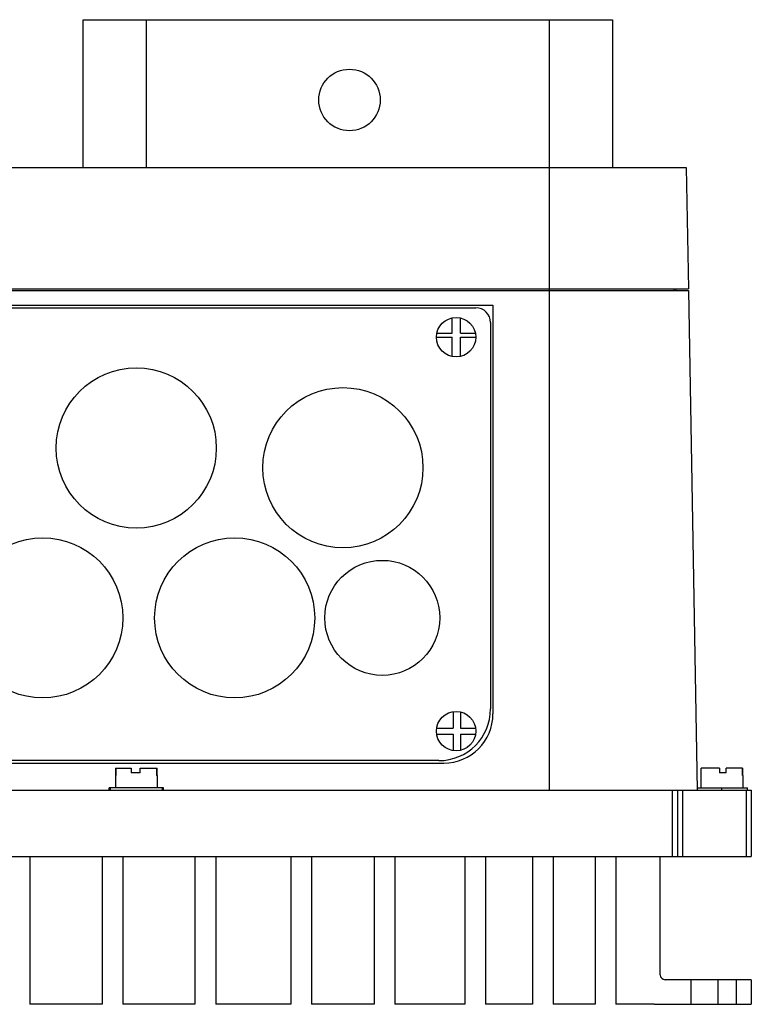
# Model space of a CAD drawing. Header units: millimetres. Extents: x 37 to 287, y 125 to 325.
# Tile 6 of 6: x 139 to 287, y 125 to 325. Entities that reach past the tile are written whole.
import ezdxf

# ---------------------------------------------------------------- set-up
doc = ezdxf.new("R2010")
doc.units = ezdxf.units.MM
doc.header["$LTSCALE"] = 29.133641
doc.layers.get('0').update_dxf_attribs({"linetype": 'CONTINUOUS'})

msp = doc.modelspace()

# ---------------------------------------------------------------- linework, layer by layer
at = {"color": 7}
for p, q in [((151.6, 294.56), (151.6, 324.56)), ((151.6, 324.56), (259.16, 324.56)), ((164.38, 324.56), (164.38, 294.56)), ((246.38, 294.56), (246.38, 324.56)), ((259.16, 324.56), (259.16, 294.56)), ((50.61, 294.56), (274.16, 294.56)), ((246.38, 168.06), (246.38, 294.56)), ((274.16, 294.56), (274.59, 269.86)), ((50.16, 269.56), (274.61, 269.56)), ((50.18, 269.86), (274.59, 269.86)), ((271.61, 269.86), (271.61, 269.56)), ((272.14, 269.56), (272.14, 269.86)), ((274.61, 269.56), (276.38, 168.06)), ((89.88, 266.56), (234.88, 266.56)), ((93.38, 266.06), (231.38, 266.06)), ((234.88, 266.56), (234.88, 183.56)), ((226.59, 260.86), (226.59, 263.98)), ((228.29, 260.86), (228.29, 263.96)), ((234.38, 263.06), (234.38, 184.56)), ((223.38, 260.09), (226.59, 260.09)), ((223.47, 260.86), (226.59, 260.86)), ((226.59, 256.14), (226.59, 260.09)), ((228.29, 260.86), (231.3, 260.86)), ((228.29, 260.09), (231.38, 260.09)), ((228.29, 256.17), (228.29, 260.09)), ((226.78, 184.02), (226.78, 180.66)), ((228.29, 183.96), (228.29, 180.66)), ((223.43, 180.66), (226.78, 180.66)), ((228.29, 180.66), (231.34, 180.66)), ((223.43, 179.46), (226.78, 179.46)), ((226.78, 179.46), (226.78, 176.11)), ((228.29, 179.46), (231.34, 179.46)), ((228.29, 179.46), (228.29, 176.17)), ((223.88, 174.06), (100.88, 174.06)), ((99.88, 173.56), (224.89, 173.56)), ((158.17, 172.56), (161.35, 172.56)), ((158.17, 172.56), (158.17, 171.06)), ((158.3, 171.06), (158.3, 172.56)), ((161.35, 172.56), (161.35, 171.56)), ((163.19, 172.56), (166.6, 172.56)), ((163.19, 171.56), (163.19, 172.56)), ((166.47, 172.56), (166.47, 171.06)), ((166.6, 171.06), (166.6, 172.56)), ((277.15, 172.56), (277.15, 171.06)), ((280.89, 172.56), (277.2, 172.56)), ((277.2, 171.06), (277.2, 172.56)), ((280.89, 172.56), (280.89, 171.56)), ((285.57, 172.56), (282.25, 172.56)), ((282.25, 171.56), (282.25, 172.56)), ((285.57, 172.56), (285.57, 171.06)), ((285.62, 171.06), (285.62, 172.56)), ((158.3, 171.06), (158.13, 171.06)), ((158.13, 171.06), (158.13, 168.56)), ((163.19, 171.56), (161.35, 171.56)), ((166.63, 171.06), (166.47, 171.06)), ((166.63, 171.06), (166.63, 168.56)), ((277.2, 171.06), (277.13, 171.06)), ((277.13, 171.06), (277.13, 168.56)), ((282.25, 171.56), (280.89, 171.56)), ((285.63, 171.06), (285.57, 171.06)), ((285.63, 171.06), (285.63, 168.56)), ((37.38, 168.06), (287.38, 168.06)), ((167.9, 168.56), (156.87, 168.56)), ((156.87, 168.06), (156.87, 168.56)), ((157.13, 168.06), (157.13, 168.56)), ((167.63, 168.56), (167.63, 168.06)), ((167.9, 168.06), (167.9, 168.56)), ((271.38, 154.56), (271.38, 168.06)), ((272.38, 168.06), (272.38, 154.56)), ((273.38, 168.06), (273.38, 154.56)), ((276.38, 168.56), (286.63, 168.56)), ((281.38, 168.06), (281.38, 168.56)), ((286.38, 154.56), (286.38, 168.06)), ((286.63, 168.06), (286.63, 168.56)), ((287.38, 168.06), (287.38, 154.56)), ((37.38, 154.56), (287.38, 154.56)), ((140.73, 154.56), (140.73, 124.56)), ((155.42, 154.56), (155.42, 124.56)), ((159.63, 154.56), (159.63, 124.56)), ((174.32, 154.56), (174.32, 124.56)), ((178.53, 154.56), (178.53, 124.56)), ((193.77, 154.56), (193.77, 124.56)), ((197.98, 154.56), (197.98, 124.56)), ((210.75, 154.56), (210.75, 124.56)), ((214.96, 154.56), (214.96, 124.56)), ((229.13, 154.56), (229.13, 124.56)), ((233.34, 154.56), (233.34, 124.56)), ((242.88, 154.56), (242.88, 124.56)), ((247.08, 154.56), (247.08, 124.56)), ((255.64, 154.56), (255.64, 124.56)), ((259.85, 154.56), (259.85, 124.56)), ((268.88, 130.56), (268.88, 154.56)), ((287.38, 129.56), (269.88, 129.56)), ((275.13, 124.56), (275.13, 129.56)), ((280.63, 124.56), (280.63, 129.56)), ((284.38, 124.56), (284.38, 129.56)), ((287.38, 129.56), (287.38, 124.56)), ((155.42, 124.56), (140.73, 124.56)), ((174.32, 124.56), (159.63, 124.56)), ((193.77, 124.56), (178.53, 124.56)), ((210.75, 124.56), (197.98, 124.56)), ((229.13, 124.56), (214.96, 124.56)), ((242.88, 124.56), (233.34, 124.56)), ((255.64, 124.56), (247.08, 124.56)), ((267.63, 124.57), (259.85, 124.56)), ((267.88, 124.56), (287.38, 124.56))]:
    msp.add_line(p, q, dxfattribs=at)
for centre, radius in [((205.72, 308.26), 6.25), ((227.38, 260.06), 4), ((162.38, 237.56), 16.27), ((204.38, 233.56), 16.27), ((143.38, 203.06), 16.27), ((182.38, 203.06), 16.27), ((212.38, 203.06), 11.68), ((227.38, 180.06), 4)]:
    msp.add_circle(centre, radius, dxfattribs=at)
for centre, radius, start, end in [((231.38, 263.06), 3, 0, 90), ((223.88, 184.56), 10.5, 270, 360), ((224.88, 183.56), 10, 270.0011, 360), ((269.88, 130.56), 1, 180, 270), ((267.88, 128.56), 4, 266.3872, 270)]:
    msp.add_arc(centre, radius, start, end, dxfattribs=at)

doc.saveas('drawing.dxf')
